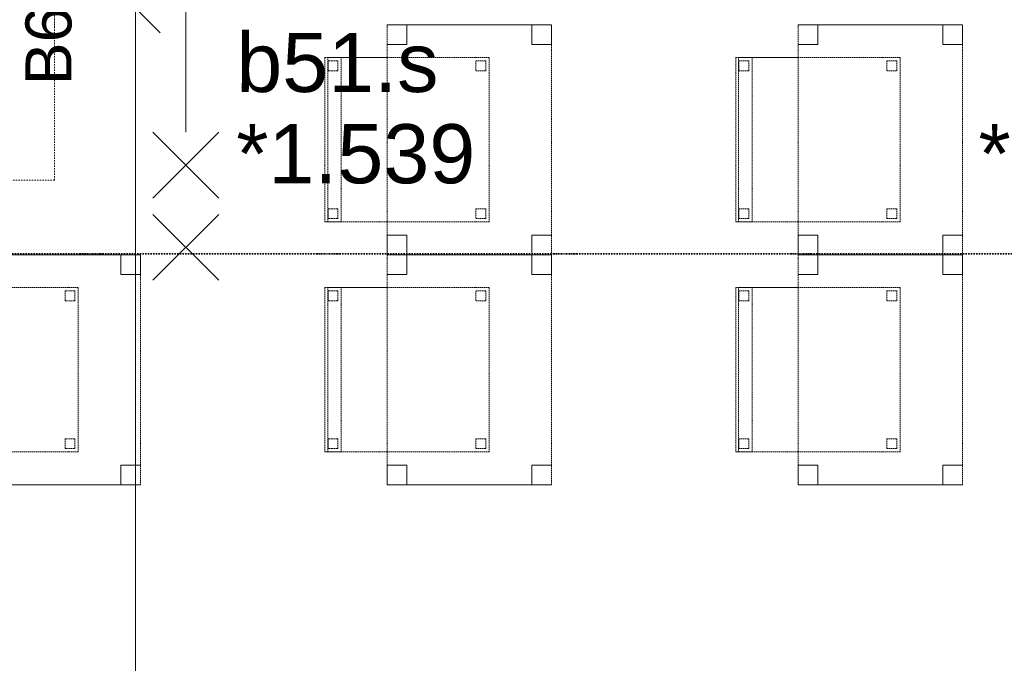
# Model space of a CAD drawing. Header units: millimetres. Extents: x -80560 to 110805, y -11020 to 52719.
# Tile 97 of 184: x 67339 to 70334, y 16057 to 18015. Entities that reach past the tile are written whole.
import ezdxf

# ---------------------------------------------------------------- set-up
doc = ezdxf.new("R2010")
doc.units = ezdxf.units.MM
doc.linetypes.add('DASHDOT2', pattern=[8, 4, -2, 0, -2])
doc.linetypes.add('DASHED2', pattern=[6, 4, -2])
for name, color, linetype, lineweight in [('A-ANNO-DIMS', 211, 'Continuous', 9), ('A-ANNO-DIMS-100', 211, 'Continuous', 9), ('A-ANNO-NOTE', 131, 'Continuous', 18), ('A-DETL-GENF', 92, 'Continuous', 18), ('A-GLAZ-IDEN', 152, 'Continuous', 18), ('G-ANNO-SYMB', 111, 'Continuous', 9), ('I-FURN', 30, 'Continuous', 18)]:
    doc.layers.add(name, color=color, linetype=linetype, lineweight=lineweight)
doc.styles.add('Arial', font='arial.ttf', dxfattribs={"height": 180})
doc.styles.add('Arial_1', font='arial.ttf', dxfattribs={"height": 140})
doc.styles.add('Arial_5', font='arial.ttf', dxfattribs={"width": 0.7, "height": 180})
doc.dimstyles.new('n3o_1_8', dxfattribs={"dimscale": 304.8, "dimtxt": 183.646692, "dimasz": 0.492126, "dimexe": 0.246063, "dimexo": 0.0625, "dimgap": 0.032808, "dimtad": 1, "dimdec": 0, "dimdsep": 46, "dimtxsty": 'Arial_5', "dimblk1": 'OBLIQUE', "dimblk2": 'OBLIQUE', "dimsah": 1, "dimcen": 0.09, "dimdle": 0.246063, "dimazin": 0, "dimtfac": 1, "dimtdec": 4, "dimtix": 1, "dimtmove": 0, "dimatfit": 3, "dimfxl": 0.246063, "dimfxlon": 1, "dimtvp": 1, "dimtolj": 1, "dimtzin": 0, "dimarcsym": 2})
doc.dimstyles.new('n3o_1_8_2', dxfattribs={"dimscale": 304.8, "dimtxt": 183.646692, "dimasz": 0.492126, "dimexe": 0.246063, "dimexo": 0.0625, "dimgap": 0.032808, "dimtad": 1, "dimdec": 0, "dimdsep": 46, "dimtxsty": 'Arial_5', "dimblk1": 'OBLIQUE', "dimblk2": 'OBLIQUE', "dimsah": 1, "dimcen": 0.09, "dimdle": 0.246063, "dimazin": 0, "dimtfac": 1, "dimtdec": 4, "dimtix": 1, "dimtmove": 1, "dimatfit": 3, "dimfxl": 0.246063, "dimfxlon": 1, "dimtvp": 1, "dimtolj": 1, "dimtzin": 0, "dimarcsym": 2})

# ---------------------------------------------------------------- blocks, each defined once
blk = doc.blocks.new('82_tafel1 - tafel 500x700 2-30664860-DO_01 eerste verdieping')
at = {"layer": 'I-FURN', "linetype": 'DASHED2'}
for p, q in [((-350, -250), (-350, 250)), ((-350, 250), (350, 250)), ((350, 250), (-350, 250)), ((-350, 250), (-350, -250)), ((-350, 250), (-350, 190)), ((-290, 250), (-350, 250)), ((-290, 190), (-290, 250)), ((-290, 250), (290, 250)), ((-290, 250), (-290, 190)), ((290, 250), (290, 190)), ((290, 190), (290, 250)), ((350, 250), (290, 250)), ((350, 250), (350, -250)), ((350, -250), (350, 250)), ((350, 190), (350, 250)), ((-350, -190), (-350, 190)), ((-350, 190), (-290, 190)), ((-290, 190), (-350, 190)), ((290, 190), (350, 190)), ((350, 190), (290, 190)), ((350, 190), (350, -190)), ((-290, -190), (-350, -190)), ((-350, -190), (-290, -190)), ((-350, -190), (-350, -250)), ((-290, -250), (-290, -190)), ((-290, -190), (-290, -250)), ((350, -190), (290, -190)), ((290, -190), (290, -250)), ((290, -250), (290, -190)), ((290, -190), (350, -190)), ((350, -250), (350, -190)), ((350, -250), (-350, -250)), ((-350, -250), (350, -250)), ((-350, -250), (-290, -250)), ((290, -250), (-290, -250)), ((290, -250), (350, -250))]:
    blk.add_line(p, q, dxfattribs=at)
blk = doc.blocks.new('82_zitmeubel - stoel 500x500-V257-DO_01 eerste verdieping')
at = {"layer": 'I-FURN', "linetype": 'DASHED2'}
for p, q in [((-192.1, 263), (-192.1, 73)), ((-192.1, 254.1), (-192.1, 263)), ((307.9, 263), (-192.1, 263)), ((307.9, 263), (-192.1, 263)), ((-192.1, 213), (-192.1, 254.1)), ((-192.1, 254.1), (307.9, 254.1)), ((-182.1, 252), (-182.1, 224)), ((-182.1, 224), (-182.1, 252)), ((-153.1, 253), (-181.1, 253)), ((-181.1, 253), (-153.1, 253)), ((-152.1, 224), (-152.1, 252)), ((-152.1, 252), (-152.1, 224)), ((267.9, 252), (267.9, 224)), ((267.9, 224), (267.9, 252)), ((296.9, 253), (268.9, 253)), ((268.9, 253), (296.9, 253)), ((297.9, 224), (297.9, 252)), ((297.9, 252), (297.9, 224)), ((307.9, 73), (307.9, 263)), ((307.9, 263), (307.9, 254.1)), ((307.9, 254.1), (307.9, 213)), ((-192.1, 73), (-192.1, 213)), ((-192.1, 213), (307.9, 213)), ((-181.1, 223), (-153.1, 223)), ((-153.1, 223), (-181.1, 223)), ((268.9, 223), (296.9, 223)), ((296.9, 223), (268.9, 223)), ((307.9, 213), (307.9, 73)), ((-192.1, 73), (-192.1, -237)), ((-192.1, -237), (-192.1, 73)), ((307.9, -237), (307.9, 73)), ((307.9, 73), (307.9, -237)), ((-182.1, -198), (-182.1, -226)), ((-182.1, -226), (-182.1, -198)), ((-153.1, -197), (-181.1, -197)), ((-181.1, -197), (-153.1, -197)), ((-152.1, -226), (-152.1, -198)), ((-152.1, -198), (-152.1, -226)), ((267.9, -198), (267.9, -226)), ((267.9, -226), (267.9, -198)), ((296.9, -197), (268.9, -197)), ((268.9, -197), (296.9, -197)), ((297.9, -226), (297.9, -198)), ((297.9, -198), (297.9, -226)), ((307.9, -237), (-192.1, -237)), ((307.9, -237), (-192.1, -237)), ((-181.1, -227), (-153.1, -227)), ((-153.1, -227), (-181.1, -227)), ((268.9, -227), (296.9, -227)), ((296.9, -227), (268.9, -227))]:
    blk.add_line(p, q, dxfattribs=at)
for centre, start, end in [((-181.1, 252), 90, 180), ((-181.1, 252), 150, 165), ((-181.1, 252), 165, 180), ((-181.1, 252), 135, 150), ((-181.1, 252), 120, 135), ((-181.1, 252), 105, 120), ((-181.1, 252), 90, 105), ((-153.1, 252), 0, 90), ((-153.1, 252), 30, 90), ((-153.1, 252), 0, 30), ((268.9, 252), 90, 180), ((268.9, 252), 105, 165), ((268.9, 252), 165, 180), ((268.9, 252), 90, 105), ((296.9, 252), 0, 90), ((296.9, 252), 75, 90), ((296.9, 252), 60, 75), ((296.9, 252), 45, 60), ((296.9, 252), 30, 45), ((296.9, 252), 15, 30), ((296.9, 252), 0, 15), ((-181.1, 224), 180, 270), ((-181.1, 224), 180, 195), ((-181.1, 224), 195, 210), ((-181.1, 224), 210, 270), ((-153.1, 224), 270, 0), ((-153.1, 224), 270, 285), ((-153.1, 224), 285, 300), ((-153.1, 224), 300, 315), ((-153.1, 224), 315, 330), ((-153.1, 224), 330, 345), ((-153.1, 224), 345, 0), ((268.9, 224), 180, 270), ((268.9, 224), 180, 270), ((296.9, 224), 270, 0), ((296.9, 224), 270, 300), ((296.9, 224), 300, 330), ((296.9, 224), 330, 345), ((296.9, 224), 345, 0), ((-181.1, -198), 90, 180), ((-181.1, -198), 150, 165), ((-181.1, -198), 165, 180), ((-181.1, -198), 135, 150), ((-181.1, -198), 120, 135), ((-181.1, -198), 105, 120), ((-181.1, -198), 90, 105), ((-153.1, -198), 60, 90), ((-153.1, -198), 0, 90), ((-153.1, -198), 45, 60), ((-153.1, -198), 30, 45), ((-153.1, -198), 15, 30), ((-153.1, -198), 0, 15), ((268.9, -198), 90, 180), ((268.9, -198), 135, 180), ((268.9, -198), 120, 135), ((268.9, -198), 105, 120), ((268.9, -198), 90, 105), ((296.9, -198), 45, 90), ((296.9, -198), 0, 90), ((296.9, -198), 30, 45), ((296.9, -198), 15, 30), ((296.9, -198), 0, 15), ((-181.1, -226), 180, 195), ((-181.1, -226), 180, 270), ((-181.1, -226), 195, 210), ((-181.1, -226), 210, 270), ((-153.1, -226), 270, 0), ((-153.1, -226), 270, 315), ((-153.1, -226), 315, 345), ((-153.1, -226), 345, 0), ((268.9, -226), 180, 225), ((268.9, -226), 180, 270), ((268.9, -226), 225, 255), ((268.9, -226), 255, 270), ((296.9, -226), 270, 0), ((296.9, -226), 270, 285), ((296.9, -226), 285, 315), ((296.9, -226), 315, 330), ((296.9, -226), 330, 345), ((296.9, -226), 345, 0)]:
    blk.add_arc(centre, 1, start, end, dxfattribs=at)
blk = doc.blocks.new('82_zitmeubel - stoel 500x500-V258-DO_01 eerste verdieping')
at = {"layer": 'I-FURN', "linetype": 'DASHED2'}
for p, q in [((-192.1, 263), (-192.1, 73)), ((-192.1, 254.1), (-192.1, 263)), ((307.9, 263), (-192.1, 263)), ((307.9, 263), (-192.1, 263)), ((-192.1, 213), (-192.1, 254.1)), ((-192.1, 254.1), (307.9, 254.1)), ((-182.1, 252), (-182.1, 224)), ((-182.1, 224), (-182.1, 252)), ((-153.1, 253), (-181.1, 253)), ((-181.1, 253), (-153.1, 253)), ((-152.1, 224), (-152.1, 252)), ((-152.1, 252), (-152.1, 224)), ((267.9, 252), (267.9, 224)), ((267.9, 224), (267.9, 252)), ((296.9, 253), (268.9, 253)), ((268.9, 253), (296.9, 253)), ((297.9, 224), (297.9, 252)), ((297.9, 252), (297.9, 224)), ((307.9, 73), (307.9, 263)), ((307.9, 263), (307.9, 254.1)), ((307.9, 254.1), (307.9, 213)), ((-192.1, 73), (-192.1, 213)), ((-192.1, 213), (307.9, 213)), ((-181.1, 223), (-153.1, 223)), ((-153.1, 223), (-181.1, 223)), ((268.9, 223), (296.9, 223)), ((296.9, 223), (268.9, 223)), ((307.9, 213), (307.9, 73)), ((-192.1, 73), (-192.1, -237)), ((-192.1, -237), (-192.1, 73)), ((307.9, -237), (307.9, 73)), ((307.9, 73), (307.9, -237)), ((-182.1, -198), (-182.1, -226)), ((-182.1, -226), (-182.1, -198)), ((-153.1, -197), (-181.1, -197)), ((-181.1, -197), (-153.1, -197)), ((-152.1, -226), (-152.1, -198)), ((-152.1, -198), (-152.1, -226)), ((267.9, -198), (267.9, -226)), ((267.9, -226), (267.9, -198)), ((296.9, -197), (268.9, -197)), ((268.9, -197), (296.9, -197)), ((297.9, -226), (297.9, -198)), ((297.9, -198), (297.9, -226)), ((307.9, -237), (-192.1, -237)), ((307.9, -237), (-192.1, -237)), ((-181.1, -227), (-153.1, -227)), ((-153.1, -227), (-181.1, -227)), ((268.9, -227), (296.9, -227)), ((296.9, -227), (268.9, -227))]:
    blk.add_line(p, q, dxfattribs=at)
for centre, start, end in [((-181.1, 252), 90, 180), ((-181.1, 252), 90, 165), ((-181.1, 252), 165, 180), ((-153.1, 252), 0, 90), ((-153.1, 252), 45, 90), ((-153.1, 252), 30, 45), ((-153.1, 252), 15, 30), ((-153.1, 252), 0, 15), ((268.9, 252), 90, 180), ((268.9, 252), 150, 180), ((268.9, 252), 105, 150), ((268.9, 252), 90, 105), ((296.9, 252), 0, 90), ((296.9, 252), 15, 90), ((296.9, 252), 0, 15), ((-181.1, 224), 180, 270), ((-181.1, 224), 180, 240), ((-181.1, 224), 240, 270), ((-153.1, 224), 270, 0), ((-153.1, 224), 270, 315), ((-153.1, 224), 315, 0), ((268.9, 224), 180, 270), ((268.9, 224), 180, 210), ((268.9, 224), 210, 270), ((296.9, 224), 270, 0), ((296.9, 224), 270, 285), ((296.9, 224), 285, 300), ((296.9, 224), 300, 0), ((-181.1, -198), 90, 180), ((-181.1, -198), 135, 180), ((-181.1, -198), 90, 135), ((-153.1, -198), 0, 90), ((-153.1, -198), 75, 90), ((-153.1, -198), 0, 75), ((268.9, -198), 90, 180), ((268.9, -198), 120, 180), ((268.9, -198), 90, 120), ((296.9, -198), 30, 90), ((296.9, -198), 60, 90), ((296.9, -198), 15, 60), ((296.9, -198), 15, 30), ((296.9, -198), 0, 15), ((296.9, -198), 0, 15), ((-181.1, -226), 180, 255), ((-181.1, -226), 180, 210), ((-181.1, -226), 210, 270), ((-181.1, -226), 255, 270), ((-153.1, -226), 270, 0), ((-153.1, -226), 270, 0), ((268.9, -226), 180, 270), ((268.9, -226), 180, 195), ((268.9, -226), 195, 270), ((296.9, -226), 270, 0), ((296.9, -226), 270, 315), ((296.9, -226), 315, 0)]:
    blk.add_arc(centre, 1, start, end, dxfattribs=at)
blk = doc.blocks.new('82_zitmeubel - stoel 500x500-V259-DO_01 eerste verdieping')
at = {"layer": 'I-FURN', "linetype": 'DASHED2'}
for p, q in [((-192.1, 263), (-192.1, 73)), ((-192.1, 254.1), (-192.1, 263)), ((307.9, 263), (-192.1, 263)), ((307.9, 263), (-192.1, 263)), ((-192.1, 213), (-192.1, 254.1)), ((-192.1, 254.1), (307.9, 254.1)), ((-182.1, 252), (-182.1, 224)), ((-182.1, 224), (-182.1, 252)), ((-153.1, 253), (-181.1, 253)), ((-181.1, 253), (-153.1, 253)), ((-152.1, 224), (-152.1, 252)), ((-152.1, 252), (-152.1, 224)), ((267.9, 252), (267.9, 224)), ((267.9, 224), (267.9, 252)), ((296.9, 253), (268.9, 253)), ((268.9, 253), (296.9, 253)), ((297.9, 224), (297.9, 252)), ((297.9, 252), (297.9, 224)), ((307.9, 73), (307.9, 263)), ((307.9, 263), (307.9, 254.1)), ((307.9, 254.1), (307.9, 213)), ((-192.1, 73), (-192.1, 213)), ((-192.1, 213), (307.9, 213)), ((-181.1, 223), (-153.1, 223)), ((-153.1, 223), (-181.1, 223)), ((268.9, 223), (296.9, 223)), ((296.9, 223), (268.9, 223)), ((307.9, 213), (307.9, 73)), ((-192.1, 73), (-192.1, -237)), ((-192.1, -237), (-192.1, 73)), ((307.9, -237), (307.9, 73)), ((307.9, 73), (307.9, -237)), ((-182.1, -198), (-182.1, -226)), ((-182.1, -226), (-182.1, -198)), ((-153.1, -197), (-181.1, -197)), ((-181.1, -197), (-153.1, -197)), ((-152.1, -226), (-152.1, -198)), ((-152.1, -198), (-152.1, -226)), ((267.9, -198), (267.9, -226)), ((267.9, -226), (267.9, -198)), ((296.9, -197), (268.9, -197)), ((268.9, -197), (296.9, -197)), ((297.9, -226), (297.9, -198)), ((297.9, -198), (297.9, -226)), ((307.9, -237), (-192.1, -237)), ((307.9, -237), (-192.1, -237)), ((-181.1, -227), (-153.1, -227)), ((-153.1, -227), (-181.1, -227)), ((268.9, -227), (296.9, -227)), ((296.9, -227), (268.9, -227))]:
    blk.add_line(p, q, dxfattribs=at)
for centre, start, end in [((-181.1, 252), 90, 180), ((-181.1, 252), 105, 180), ((-181.1, 252), 90, 105), ((-153.1, 252), 0, 90), ((-153.1, 252), 45, 90), ((-153.1, 252), 0, 45), ((268.9, 252), 90, 180), ((268.9, 252), 90, 180), ((296.9, 252), 0, 90), ((296.9, 252), 30, 90), ((296.9, 252), 0, 30), ((-181.1, 224), 180, 270), ((-181.1, 224), 180, 255), ((-181.1, 224), 255, 270), ((-153.1, 224), 270, 0), ((-153.1, 224), 270, 330), ((-153.1, 224), 330, 0), ((268.9, 224), 180, 270), ((268.9, 224), 180, 255), ((268.9, 224), 255, 270), ((296.9, 224), 270, 0), ((296.9, 224), 270, 285), ((296.9, 224), 285, 330), ((296.9, 224), 330, 0), ((-181.1, -198), 105, 180), ((-181.1, -198), 135, 180), ((-181.1, -198), 90, 135), ((-181.1, -198), 90, 105), ((-153.1, -198), 45, 90), ((-153.1, -198), 30, 90), ((-153.1, -198), 0, 45), ((-153.1, -198), 0, 30), ((268.9, -198), 90, 165), ((268.9, -198), 120, 180), ((268.9, -198), 165, 180), ((268.9, -198), 90, 120), ((296.9, -198), 45, 90), ((296.9, -198), 15, 90), ((296.9, -198), 15, 45), ((296.9, -198), 0, 15), ((296.9, -198), 0, 15), ((-181.1, -226), 180, 225), ((-181.1, -226), 180, 195), ((-181.1, -226), 195, 240), ((-181.1, -226), 225, 255), ((-181.1, -226), 240, 270), ((-181.1, -226), 255, 270), ((-153.1, -226), 270, 315), ((-153.1, -226), 270, 285), ((-153.1, -226), 285, 330), ((-153.1, -226), 315, 0), ((-153.1, -226), 330, 0), ((268.9, -226), 180, 270), ((268.9, -226), 180, 240), ((268.9, -226), 240, 270), ((296.9, -226), 270, 345), ((296.9, -226), 270, 300), ((296.9, -226), 300, 0), ((296.9, -226), 345, 0)]:
    blk.add_arc(centre, 1, start, end, dxfattribs=at)
blk = doc.blocks.new('82_zitmeubel - stoel 500x500-V260-DO_01 eerste verdieping')
at = {"layer": 'I-FURN', "linetype": 'DASHED2'}
for p, q in [((-192.1, 263), (-192.1, 73)), ((-192.1, 254.1), (-192.1, 263)), ((307.9, 263), (-192.1, 263)), ((307.9, 263), (-192.1, 263)), ((-192.1, 213), (-192.1, 254.1)), ((-192.1, 254.1), (307.9, 254.1)), ((-182.1, 252), (-182.1, 224)), ((-182.1, 224), (-182.1, 252)), ((-153.1, 253), (-181.1, 253)), ((-181.1, 253), (-153.1, 253)), ((-152.1, 224), (-152.1, 252)), ((-152.1, 252), (-152.1, 224)), ((267.9, 252), (267.9, 224)), ((267.9, 224), (267.9, 252)), ((296.9, 253), (268.9, 253)), ((268.9, 253), (296.9, 253)), ((297.9, 224), (297.9, 252)), ((297.9, 252), (297.9, 224)), ((307.9, 73), (307.9, 263)), ((307.9, 263), (307.9, 254.1)), ((307.9, 254.1), (307.9, 213)), ((-192.1, 73), (-192.1, 213)), ((-192.1, 213), (307.9, 213)), ((-181.1, 223), (-153.1, 223)), ((-153.1, 223), (-181.1, 223)), ((268.9, 223), (296.9, 223)), ((296.9, 223), (268.9, 223)), ((307.9, 213), (307.9, 73)), ((-192.1, 73), (-192.1, -237)), ((-192.1, -237), (-192.1, 73)), ((307.9, -237), (307.9, 73)), ((307.9, 73), (307.9, -237)), ((-182.1, -198), (-182.1, -226)), ((-182.1, -226), (-182.1, -198)), ((-153.1, -197), (-181.1, -197)), ((-181.1, -197), (-153.1, -197)), ((-152.1, -226), (-152.1, -198)), ((-152.1, -198), (-152.1, -226)), ((267.9, -198), (267.9, -226)), ((267.9, -226), (267.9, -198)), ((296.9, -197), (268.9, -197)), ((268.9, -197), (296.9, -197)), ((297.9, -226), (297.9, -198)), ((297.9, -198), (297.9, -226)), ((307.9, -237), (-192.1, -237)), ((307.9, -237), (-192.1, -237)), ((-181.1, -227), (-153.1, -227)), ((-153.1, -227), (-181.1, -227)), ((268.9, -227), (296.9, -227)), ((296.9, -227), (268.9, -227))]:
    blk.add_line(p, q, dxfattribs=at)
for centre, start, end in [((-181.1, 252), 90, 180), ((-181.1, 252), 150, 180), ((-181.1, 252), 105, 150), ((-181.1, 252), 90, 105), ((-153.1, 252), 0, 90), ((-153.1, 252), 75, 90), ((-153.1, 252), 0, 75), ((268.9, 252), 90, 180), ((268.9, 252), 135, 180), ((268.9, 252), 90, 135), ((296.9, 252), 0, 90), ((296.9, 252), 75, 90), ((296.9, 252), 0, 75), ((-181.1, 224), 180, 270), ((-181.1, 224), 180, 210), ((-181.1, 224), 210, 270), ((-153.1, 224), 270, 0), ((-153.1, 224), 270, 285), ((-153.1, 224), 285, 0), ((268.9, 224), 180, 270), ((268.9, 224), 180, 210), ((268.9, 224), 210, 270), ((296.9, 224), 270, 0), ((296.9, 224), 270, 0), ((-181.1, -198), 120, 180), ((-181.1, -198), 150, 180), ((-181.1, -198), 105, 150), ((-181.1, -198), 90, 120), ((-181.1, -198), 90, 105), ((-153.1, -198), 0, 90), ((-153.1, -198), 60, 90), ((-153.1, -198), 15, 60), ((-153.1, -198), 0, 15), ((268.9, -198), 90, 165), ((268.9, -198), 120, 165), ((268.9, -198), 165, 180), ((268.9, -198), 165, 180), ((268.9, -198), 90, 120), ((296.9, -198), 15, 90), ((296.9, -198), 60, 90), ((296.9, -198), 0, 60), ((296.9, -198), 0, 15), ((-181.1, -226), 180, 225), ((-181.1, -226), 180, 195), ((-181.1, -226), 195, 270), ((-181.1, -226), 225, 270), ((-153.1, -226), 270, 315), ((-153.1, -226), 270, 300), ((-153.1, -226), 300, 0), ((-153.1, -226), 315, 0), ((268.9, -226), 180, 195), ((268.9, -226), 180, 195), ((268.9, -226), 195, 225), ((268.9, -226), 195, 225), ((268.9, -226), 225, 270), ((268.9, -226), 225, 270), ((296.9, -226), 270, 345), ((296.9, -226), 270, 300), ((296.9, -226), 300, 0), ((296.9, -226), 345, 0)]:
    blk.add_arc(centre, 1, start, end, dxfattribs=at)
blk = doc.blocks.new('82_zitmeubel - stoel 500x500-V261-DO_01 eerste verdieping')
at = {"layer": 'I-FURN', "linetype": 'DASHED2'}
for p, q in [((-192.1, 263), (-192.1, 73)), ((-192.1, 254.1), (-192.1, 263)), ((307.9, 263), (-192.1, 263)), ((307.9, 263), (-192.1, 263)), ((-192.1, 213), (-192.1, 254.1)), ((-192.1, 254.1), (307.9, 254.1)), ((-182.1, 252), (-182.1, 224)), ((-182.1, 224), (-182.1, 252)), ((-153.1, 253), (-181.1, 253)), ((-181.1, 253), (-153.1, 253)), ((-152.1, 224), (-152.1, 252)), ((-152.1, 252), (-152.1, 224)), ((267.9, 252), (267.9, 224)), ((267.9, 224), (267.9, 252)), ((296.9, 253), (268.9, 253)), ((268.9, 253), (296.9, 253)), ((297.9, 224), (297.9, 252)), ((297.9, 252), (297.9, 224)), ((307.9, 73), (307.9, 263)), ((307.9, 263), (307.9, 254.1)), ((307.9, 254.1), (307.9, 213)), ((-192.1, 73), (-192.1, 213)), ((-192.1, 213), (307.9, 213)), ((-181.1, 223), (-153.1, 223)), ((-153.1, 223), (-181.1, 223)), ((268.9, 223), (296.9, 223)), ((296.9, 223), (268.9, 223)), ((307.9, 213), (307.9, 73)), ((-192.1, 73), (-192.1, -237)), ((-192.1, -237), (-192.1, 73)), ((307.9, -237), (307.9, 73)), ((307.9, 73), (307.9, -237)), ((-182.1, -198), (-182.1, -226)), ((-182.1, -226), (-182.1, -198)), ((-153.1, -197), (-181.1, -197)), ((-181.1, -197), (-153.1, -197)), ((-152.1, -226), (-152.1, -198)), ((-152.1, -198), (-152.1, -226)), ((267.9, -198), (267.9, -226)), ((267.9, -226), (267.9, -198)), ((296.9, -197), (268.9, -197)), ((268.9, -197), (296.9, -197)), ((297.9, -226), (297.9, -198)), ((297.9, -198), (297.9, -226)), ((307.9, -237), (-192.1, -237)), ((307.9, -237), (-192.1, -237)), ((-181.1, -227), (-153.1, -227)), ((-153.1, -227), (-181.1, -227)), ((268.9, -227), (296.9, -227)), ((296.9, -227), (268.9, -227))]:
    blk.add_line(p, q, dxfattribs=at)
for centre, start, end in [((-181.1, 252), 90, 180), ((-181.1, 252), 120, 180), ((-181.1, 252), 90, 120), ((-153.1, 252), 0, 90), ((-153.1, 252), 0, 90), ((268.9, 252), 90, 180), ((268.9, 252), 150, 165), ((268.9, 252), 165, 180), ((268.9, 252), 135, 150), ((268.9, 252), 120, 135), ((268.9, 252), 105, 120), ((268.9, 252), 90, 105), ((296.9, 252), 0, 90), ((296.9, 252), 75, 90), ((296.9, 252), 60, 75), ((296.9, 252), 30, 60), ((296.9, 252), 0, 30), ((-181.1, 224), 180, 270), ((-181.1, 224), 180, 270), ((-153.1, 224), 270, 0), ((-153.1, 224), 270, 0), ((268.9, 224), 180, 270), ((268.9, 224), 180, 195), ((268.9, 224), 195, 210), ((268.9, 224), 210, 240), ((268.9, 224), 240, 255), ((268.9, 224), 255, 270), ((296.9, 224), 270, 0), ((296.9, 224), 270, 285), ((296.9, 224), 285, 300), ((296.9, 224), 300, 345), ((296.9, 224), 345, 0), ((-181.1, -198), 90, 180), ((-181.1, -198), 120, 180), ((-181.1, -198), 90, 120), ((-153.1, -198), 45, 90), ((-153.1, -198), 75, 90), ((-153.1, -198), 0, 75), ((-153.1, -198), 15, 45), ((-153.1, -198), 0, 15), ((268.9, -198), 90, 180), ((268.9, -198), 150, 180), ((268.9, -198), 120, 150), ((268.9, -198), 90, 120), ((296.9, -198), 0, 90), ((296.9, -198), 45, 90), ((296.9, -198), 0, 45), ((-181.1, -226), 180, 270), ((-181.1, -226), 180, 195), ((-181.1, -226), 195, 210), ((-181.1, -226), 210, 225), ((-181.1, -226), 225, 270), ((-153.1, -226), 270, 0), ((-153.1, -226), 270, 345), ((-153.1, -226), 345, 0), ((268.9, -226), 180, 270), ((268.9, -226), 180, 270), ((296.9, -226), 270, 0), ((296.9, -226), 270, 0)]:
    blk.add_arc(centre, 1, start, end, dxfattribs=at)
blk = doc.blocks.new('01_n3o_symbool_lijn_met_tekst - brandwerend_B60-34142004-DO_01 eerste verdieping')
at = {"layer": 'A-DETL-GENF', "color": 3, "linetype": 'DASHDOT2'}
blk.add_line((0, 0), (3050.2, 0), dxfattribs=at)
blk = doc.blocks.new('01_n3o_symbool_lijn_met_tekst - brandwerend_B60-33208392-DO_01 eerste verdieping')
at = {"layer": 'A-DETL-GENF', "color": 3, "linetype": 'DASHDOT2'}
blk.add_line((0, 0), (835.2, 0), dxfattribs=at)
blk = doc.blocks.new('DIMBLOCK300-DO_01 eerste verdieping')
at = {"layer": 'A-ANNO-DIMS-100'}
for p, q in [((67691.8, 18050), (67616.8, 18125)), ((67616.8, 18050), (67766.8, 18050)), ((67691.8, 18050), (67616.8, 18050)), ((67691.8, 9885.5), (67691.8, 18050)), ((67691.8, 18050), (67766.8, 17975)), ((67691.8, 9960.5), (67616.8, 10035.5)), ((67616.8, 9960.5), (67766.8, 9960.5)), ((67691.8, 9960.5), (67616.8, 9960.5)), ((67691.8, 9960.5), (67766.8, 9885.5))]:
    blk.add_line(p, q, dxfattribs=at)
at = {"layer": 'A-ANNO-DIMS-100', "color": 0, "insert": (67448.1, 13813.1), "char_height": 180, "width": 461.094, "attachment_point": 1, "rotation": 90, "line_spacing_factor": 0.941778, "style": 'Arial_5'}
blk.add_mtext('8090', dxfattribs=at)
blk = doc.blocks.new('_Oblique')
at = {"color": 0, "linetype": 'ByBlock', "lineweight": -2}
blk.add_line((-0.5, -0.5), (0.5, 0.5), dxfattribs=at)
blk = doc.blocks.new('DIMBLOCK301-DO_01 eerste verdieping')
at = {"layer": 'A-ANNO-DIMS-100'}
for p, q in [((67691.8, 18150), (67616.8, 18225)), ((67616.8, 18150), (67766.8, 18150)), ((67691.8, 18150), (67616.8, 18150)), ((67691.8, 18050), (67691.8, 18150)), ((67691.8, 18150), (67766.8, 18075)), ((67691.8, 18050), (67616.8, 18125)), ((67616.8, 18050), (67766.8, 18050)), ((67691.8, 18050), (67616.8, 18050)), ((67691.8, 18050), (67766.8, 17975))]:
    blk.add_line(p, q, dxfattribs=at)
blk.add_ellipse((67691.8, 18271), major_axis=(0, 171), ratio=0.986899, start_param=1.570796, end_param=3.141593, dxfattribs=at)
at = {"layer": 'A-ANNO-DIMS-100', "color": 0, "insert": (67430.6, 18271), "char_height": 180, "width": 345.821, "attachment_point": 1, "rotation": 90, "line_spacing_factor": 0.941778, "style": 'Arial_5'}
blk.add_mtext('100', dxfattribs=at)

msp = doc.modelspace()

# ---------------------------------------------------------------- linework, layer by layer
at = {"layer": 'A-ANNO-NOTE', "lineweight": 9}
for p, q in [((67844.8, 18472.5), (67844.8, 17672.5)), ((67744.8, 17472.5), (67944.8, 17672.5)), ((67944.8, 17472.5), (67744.8, 17672.5)), ((67744.8, 17222.5), (67944.8, 17422.5)), ((67944.8, 17222.5), (67744.8, 17422.5))]:
    msp.add_line(p, q, dxfattribs=at)
at = {"layer": 'G-ANNO-SYMB', "linetype": 'DASHDOT2', "lineweight": 35}
msp.add_line((36171.8, 17302.3), (104099.5, 17302.3), dxfattribs=at)

# ---------------------------------------------------------------- block references
at = {"layer": 'A-DETL-GENF', "color": 3, "linetype": 'DASHDOT2'}
for name, rotation in [('01_n3o_symbool_lijn_met_tekst - brandwerend_B60-33208392-DO_01 eerste verdieping', 90), ('01_n3o_symbool_lijn_met_tekst - brandwerend_B60-34142004-DO_01 eerste verdieping', 180)]:
    msp.add_blockref(name, (67444.8, 17527.3), dxfattribs=dict(at, rotation=rotation))
at = {"layer": 'I-FURN', "linetype": 'DASHED2', "rotation": 89.99999999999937}
for name, p in [('82_tafel1 - tafel 500x700 2-30664860-DO_01 eerste verdieping', (68707.3, 17650)), ('82_tafel1 - tafel 500x700 2-30664860-DO_01 eerste verdieping', (69957.3, 17650)), ('82_zitmeubel - stoel 500x500-V259-DO_01 eerste verdieping', (68530.3, 17592.1)), ('82_zitmeubel - stoel 500x500-V261-DO_01 eerste verdieping', (69780.3, 17592.1)), ('82_tafel1 - tafel 500x700 2-30664860-DO_01 eerste verdieping', (67457.3, 16950)), ('82_tafel1 - tafel 500x700 2-30664860-DO_01 eerste verdieping', (68707.3, 16950)), ('82_tafel1 - tafel 500x700 2-30664860-DO_01 eerste verdieping', (69957.3, 16950)), ('82_zitmeubel - stoel 500x500-V257-DO_01 eerste verdieping', (67280.3, 16892.1)), ('82_zitmeubel - stoel 500x500-V258-DO_01 eerste verdieping', (68530.3, 16892.1)), ('82_zitmeubel - stoel 500x500-V260-DO_01 eerste verdieping', (69780.3, 16892.1))]:
    msp.add_blockref(name, p, dxfattribs=at)

# ---------------------------------------------------------------- texts
at = {"layer": 'A-ANNO-NOTE', "color": 3, "linetype": 'DASHDOT2', "insert": (67356.8, 17815.7), "char_height": 140, "width": 408.861, "attachment_point": 1, "rotation": 90, "style": 'Arial_1'}
msp.add_mtext('B60', dxfattribs=at)
at = {"layer": 'A-GLAZ-IDEN', "lineweight": 9, "char_height": 180, "attachment_point": 1, "style": 'Arial'}
for s, insert, width in [('b51.s', (67998.1, 17975.1), 729.536), ('*1.539', (67998.1, 17697.3), 865.822), ('*1.543', (70255.8, 17697.3), 865.822)]:
    msp.add_mtext(s, dxfattribs=dict(at, insert=insert, width=width))

# ---------------------------------------------------------------- dimensions: what is measured, and where the dimension line sits
at = {"layer": 'A-ANNO-DIMS'}
dim = msp.add_linear_dim(base=(67691.8, 18150), p1=(67616.8, 18050), p2=(67616.8, 18150), angle=90, dimstyle='n3o_1_8_2', override={"dimpost": '<>', "dimfxl": 100}, dxfattribs=at)
dim.commit()
dim.dimension.update_dxf_attribs({"geometry": 'DIMBLOCK301-DO_01 eerste verdieping', "text_midpoint": (67550.6, 18443.9), "dimtype": 160, "text_rotation": 90})
dim = msp.add_linear_dim(base=(67691.7967144, 18050), p1=(67616.7967144, 9960.5), p2=(67616.7967144, 18050), angle=90, dimstyle='n3o_1_8', override={"dimpost": '<>', "dimfxl": 8089.5}, dxfattribs=at)
dim.commit()
dim.dimension.update_dxf_attribs({"geometry": 'DIMBLOCK300-DO_01 eerste verdieping', "text_midpoint": (67589.893576, 14005.25)})

doc.saveas('drawing.dxf')
